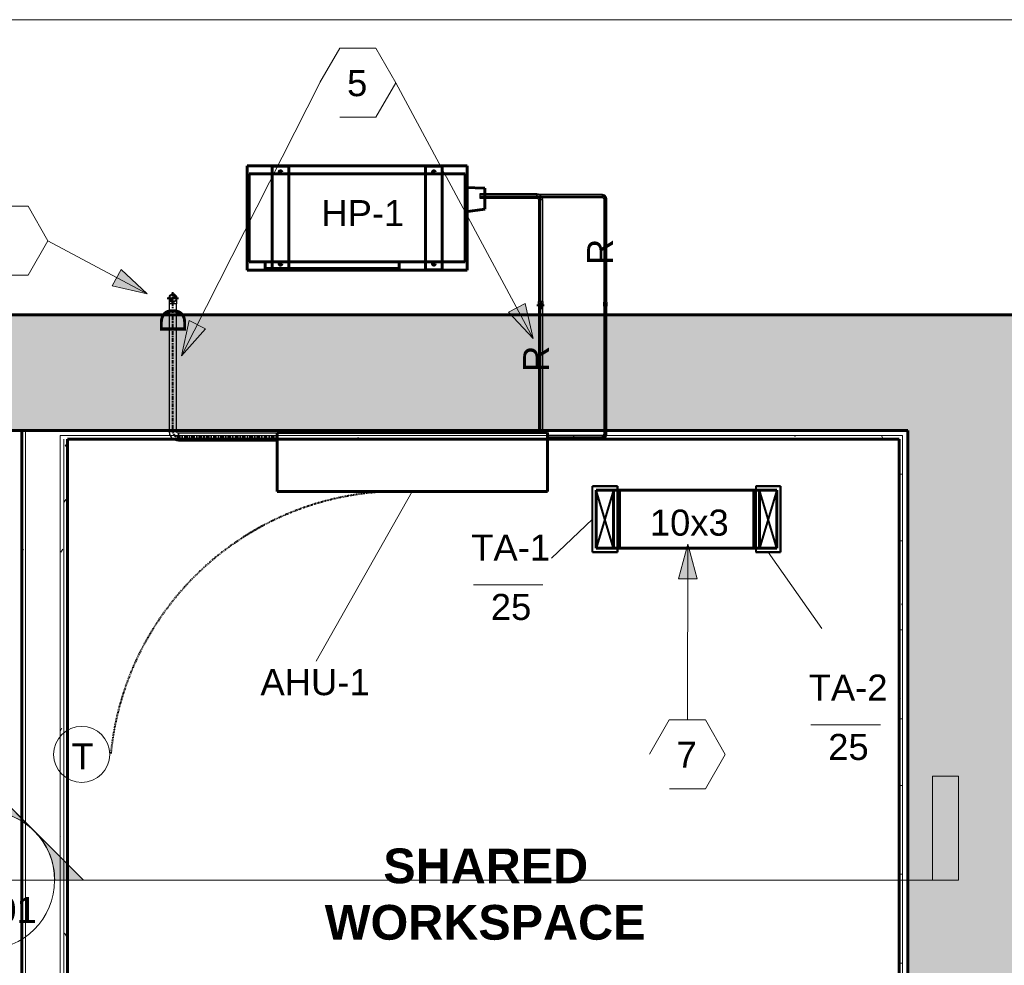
# Model space of a CAD drawing. Header units: inches. Extents: x -703 to 1762, y -443 to 551.
# Tile 5 of 15: x -336 to -166, y 376 to 539. Entities that reach past the tile are written whole.
import ezdxf

# ---------------------------------------------------------------- set-up
doc = ezdxf.new("R2010")
doc.units = ezdxf.units.IN
doc.header["$MEASUREMENT"] = 0
doc.linetypes.add('Center', pattern=[1.25, 0.25, -0.1875, 0.625, -0.1875])
doc.linetypes.add('Hidden 1_16_', pattern=[0.09375, 0.0625, -0.03125])
for name, color, linetype, lineweight in [('A-ANNO-NOTE', 131, 'Continuous', 9), ('A-AREA-IDEN', 2, 'Continuous', 9), ('A-DETL', 90, 'Continuous', 9), ('A-WALL', 113, 'Continuous', 18), ('A-WALL-PATT', 111, 'Continuous', 60), ('G-ANNO-SYMB', 111, 'Continuous', 9), ('I-WALL', 2, 'Continuous', 18), ('L-SITE-WALL', 31, 'Continuous', 18), ('M-EQPM', 50, 'Continuous', 60), ('M-EQPM-IDEN', 50, 'Continuous', 9), ('M-HVAC-CDFF', 50, 'Continuous', 40), ('M-HVAC-CDFF-IDEN', 2, 'Continuous', 9), ('M-HVAC-DUCT', 70, 'Continuous', 60), ('M-HVAC-DUCT-ANNO', 70, 'Continuous', 40), ('M-HVAC-DUCT-IDEN', 70, 'Continuous', 9), ('P-PIPE', 3, 'Continuous', 30), ('P-PIPE-CNTR', 3, 'Center', 40), ('P-PIPE-IDEN', 2, 'Continuous', 9)]:
    doc.layers.add(name, color=color, linetype=linetype, lineweight=lineweight)
doc.styles.add('Arial', font='arial.ttf', dxfattribs={"height": 4.5})
doc.styles.add('Arial_B', font='arialbd.ttf', dxfattribs={"height": 6})
pattern_1 = [(50, (0, 0), (13.77135, -1.20496), [1.44, -15.84]), (355, (0, 0), (-2.66442, 14.44218), [1.152, -12.672]), (100.451, (1.148, -0.1), (11.10708, 13.23737), [1.224, -13.462]), (46.184, (0, 3.84), (20.4913, -3.17785), [2.16, -23.76]), (96.636, (1.708, 3.575), (17.94587, 18.70315), [1.836, -20.193]), (351.184, (0, 3.84), (17.9454, 18.7026), [1.728, -19.008]), (21, (1.92, 2.88), (11.46052, -7.73037), [1.44, -15.84]), (326, (1.92, 2.88), (4.67135, 13.92315), [1.152, -12.672]), (71.451, (2.875, 2.236), (16.13207, 6.19284), [1.224, -13.462]), (37.5, (0, 0), (0.233123, 6.39175), [0.634, -11.885, 0.634, -12.23, -12.72]), (37.5, (0, 0), (0.233123, 6.39175), [-25.382, 0.634, -12.086]), (7.5, (0, 0), (5.05073, 7.57304), [0.634, -6.701, 0.634, -11.597, -4.848]), (7.5, (0, 0), (5.05073, 7.57304), [-19.565, 0.634, -4.214]), (327.5, (-4.282, 0), (10.24958, -0.43289), [0.634, -4.166, 0.634, -14.342, -19.872]), (327.5, (-4.282, 0), (10.24958, -0.43289), [-19.776, 0.634, -19.238]), (317.5, (-6.202, 0), (11.19739, 1.92214), [0.634, -5.606, 0.634, -9.312, -14.112]), (317.5, (-6.202, 0), (11.19739, 1.92214), [-16.186, 0.634, -13.478])]
pattern_2 = [(0, (0, 0), (15.36, 3.84), [0.634, -10.886, 0.634, -10.886, -61.44]), (0, (0, 0), (15.36, 3.84), [-23.04, 0.634, -22.406, 0.634, -10.886, -26.88]), (0, (0, 0), (15.36, 3.84), [-57.6, 0.634, -7.046, 0.634, -18.566]), (120, (5.76, 1.92), (-11.005538, 11.38215), [0.634, -10.886, 0.634, -10.886, -61.44]), (120, (5.76, 1.92), (-11.005538, 11.38215), [-23.04, 0.634, -22.406, 0.634, -10.886, -26.88]), (120, (5.76, 1.92), (-11.005538, 11.38215), [-57.6, 0.634, -7.046, 0.634, -18.566]), (240, (7.68, 9.6), (-4.354462, -15.22215), [0.634, -10.886, 0.634, -10.886, -61.44]), (240, (7.68, 9.6), (-4.354462, -15.22215), [-23.04, 0.634, -22.406, 0.634, -10.886, -26.88]), (240, (7.68, 9.6), (-4.354462, -15.22215), [-57.6, 0.634, -7.046, 0.634, -18.566])]

# ---------------------------------------------------------------- blocks, each defined once
blk = doc.blocks.new('ANG M_I Facility_HOST_REVISED_07082024_rvt-1-01_All_Mech_WORK')
at = {"layer": 'A-WALL-PATT', "lineweight": 9}
h = blk.add_hatch(dxfattribs=at)
h.set_pattern_fill('FP_1', style=0, pattern_type=2)
h.set_pattern_definition(pattern_1)
h.paths.add_polyline_path([(-603.06, 468.34), (-603.06, 488.34), (-163.06, 488.34), (-163.06, 468.34), (-183.06, 468.34)])
h = blk.add_hatch(dxfattribs=at)
h.set_pattern_fill('FP_2', style=0, pattern_type=2)
h.set_pattern_definition(pattern_2)
h.paths.add_polyline_path([(-335.44, 347.22), (-335.44, 345.97), (-335.44, 339.97), (-336.06, 339.97), (-336.06, 347.22), (-336.06, 466.84), (-336.06, 468.34), (-335.44, 468.34), (-335.44, 467.46), (-335.44, 466.84)])
h = blk.add_hatch(dxfattribs=at)
h.set_pattern_fill('FP_1', style=0, pattern_type=2)
h.set_pattern_definition(pattern_1)
h.paths.add_polyline_path([(-163.06, -11.66), (-183.06, -11.66), (-183.06, 468.34), (-163.06, 468.34)])
h = blk.add_hatch(dxfattribs=at)
h.set_pattern_fill('FP_2', style=0, pattern_type=2)
h.set_pattern_definition(pattern_2)
h.paths.add_polyline_path([(-329.44, 466.84), (-329.44, 467.46), (-183.94, 467.46), (-183.94, 466.84), (-184.56, 466.84), (-328.19, 466.84), (-328.81, 466.84)])
h = blk.add_hatch(dxfattribs=at)
h.set_pattern_fill('FP_2', style=0, pattern_type=2)
h.set_pattern_definition(pattern_2)
h.paths.add_polyline_path([(-328.81, 466.84), (-328.81, 347.22), (-328.81, 346.6), (-329.44, 346.6), (-329.44, 347.22), (-329.44, 466.84)])
h = blk.add_hatch(dxfattribs=at)
h.set_pattern_fill('FP_2', style=0, pattern_type=2)
h.set_pattern_definition(pattern_2)
h.paths.add_polyline_path([(-328.19, 347.22), (-328.81, 347.22), (-328.81, 466.84), (-328.19, 466.84)])
h = blk.add_hatch(dxfattribs=at)
h.set_pattern_fill('FP_2', style=0, pattern_type=2)
h.set_pattern_definition(pattern_2)
h.paths.add_polyline_path([(-183.94, 345.97), (-184.56, 345.97), (-184.56, 346.6), (-184.56, 347.22), (-184.56, 466.84), (-183.94, 466.84)])
at = {"layer": 'A-WALL', "color": 10}
for p, q in [((-335.44, 467.46), (-335.44, 468.34)), ((-335.44, 466.84), (-335.44, 467.46)), ((-335.44, 466.84), (-335.44, 347.22)), ((-183.94, 467.46), (-329.44, 467.46)), ((-329.44, 466.84), (-329.44, 467.46)), ((-329.44, 466.84), (-329.44, 347.22)), ((-328.81, 466.84), (-328.81, 347.22)), ((-183.94, 467.46), (-183.94, 466.84)), ((-183.94, 345.97), (-183.94, 466.84))]:
    blk.add_line(p, q, dxfattribs=at)
at = {"layer": 'I-WALL', "color": 250, "lineweight": 60}
for p, q in [((-335.44, 468.34), (-336.06, 468.34)), ((-336.06, 468.34), (-336.06, 466.84)), ((-183.06, 468.34), (-335.44, 468.34)), ((-183.06, 467.46), (-183.06, 468.34)), ((-336.06, 466.84), (-336.06, 347.22)), ((-328.19, 466.84), (-184.56, 466.84)), ((-328.19, 347.22), (-328.19, 466.84)), ((-184.56, 466.84), (-184.56, 347.22)), ((-183.06, 466.84), (-183.06, 467.46)), ((-183.06, 339.97), (-183.06, 466.84))]:
    blk.add_line(p, q, dxfattribs=at)
at = {"layer": 'I-WALL', "color": 10}
for p, q in [((-336.06, 468.34), (-336.06, 468.34)), ((-183.06, 468.34), (-183.06, 468.34)), ((-328.19, 466.84), (-328.19, 466.84)), ((-184.56, 466.84), (-184.56, 466.84))]:
    blk.add_line(p, q, dxfattribs=at)
at = {"layer": 'L-SITE-WALL', "color": 250, "lineweight": 60}
for p, q in [((-163.06, 488.34), (-603.06, 488.34)), ((-603.06, 468.34), (-183.06, 468.34)), ((-183.06, 468.34), (-183.06, -11.66))]:
    blk.add_line(p, q, dxfattribs=at)
at = {"layer": 'L-SITE-WALL', "color": 10}
blk.add_line((-183.06, 468.34), (-183.06, 468.34), dxfattribs=at)
blk = doc.blocks.new('Heat_Pump_System-Mini_Splits-Lennox-Wall_Mounted-3WMB_Series - 36000 Btu_h-2900960-01_All_Mech_WORK')
at = {"layer": 'M-EQPM'}
for p, q in [((-291.99, 457.8), (-291.99, 468)), ((-291.99, 468), (-245.3, 468)), ((-246.17, 468), (-246.17, 468)), ((-245.3, 468), (-245.3, 457.8)), ((-245.3, 457.8), (-291.99, 457.8))]:
    blk.add_line(p, q, dxfattribs=at)
blk = doc.blocks.new('Heat_Pump-Mini_Splits-Lennox-3PB_Series - 36000 Btu_h-3209565-01_All_Mech_WORK')
at = {"layer": 'M-EQPM'}
for p, q in [((19, 9), (-19, 9)), ((-19, 9), (-19, -9)), ((19, 9), (-19, 9)), ((-19, 9), (-19, -9)), ((-19, -9), (-19, 9)), ((-19, 9), (19, 9)), ((-19, 9), (-19, 9)), ((-11.81, 8.96), (-14.69, 8.96)), ((-14.69, 8.96), (-14.69, -8.96)), ((-11.81, -8.96), (-11.81, 8.96)), ((14.69, 8.96), (11.81, 8.96)), ((11.81, 8.96), (11.81, -8.96)), ((14.69, -8.96), (14.69, 8.96)), ((19, -9), (19, 9)), ((19, -9), (19, 9)), ((19, 9), (19, -9)), ((19, 9), (19, 9)), ((18.64, 7.6), (-18.64, 7.6)), ((-18.64, 7.6), (-18.64, -7.6)), ((18.64, -7.6), (18.64, 7.6)), ((22.03, 5.12), (18.64, 5.24)), ((18.64, 5.24), (18.64, 1.06)), ((22.03, 1.54), (22.03, 5.12)), ((18.64, 1.06), (22.03, 1.54)), ((-18.64, -7.6), (18.64, -7.6)), ((7.24, -7.6), (-15.91, -7.6)), ((-15.91, -7.6), (-15.91, -8.74)), ((7.24, -8.74), (7.24, -7.6)), ((-19, -9), (19, -9)), ((-19, -9), (19, -9)), ((19, -9), (-19, -9)), ((-19, -9), (-19, -9)), ((-15.91, -8.74), (7.24, -8.74)), ((-14.69, -8.96), (-11.81, -8.96)), ((11.81, -8.96), (14.69, -8.96)), ((19, -9), (19, -9))]:
    blk.add_line(p, q, dxfattribs=at)
for centre in [(-13.25, 7.93), (13.25, 7.93), (-13.25, -7.93), (13.25, -7.93)]:
    blk.add_circle(centre, 0.236, dxfattribs=at)
blk = doc.blocks.new('Elbow - Generic - Standard-2913924-01_All_Mech_WORK')
at = {"layer": 'P-PIPE'}
for p, q in [((-0.5, -0.25), (-0.5, 0.25)), ((-0.5, 0.25), (-0.5, -0.25)), ((0.25, 0.5), (-0.25, 0.5)), ((-0.25, 0.5), (0.25, 0.5))]:
    blk.add_line(p, q, dxfattribs=at)
at = {"layer": 'P-PIPE', "flags": 128}
for points in [[(-0.25, 0.5), (-0.34, 0.31), (-0.5, 0.25)], [(-0.5, -0.25), (-0.14, -0.16), (0.13, 0.09), (0.25, 0.45), (0.25, 0.5)]]:
    blk.add_lwpolyline(points, dxfattribs=at)
blk = doc.blocks.new('Elbow - Generic - Standard-2913973-01_All_Mech_WORK')
at = {"layer": 'P-PIPE'}
blk.add_line((-246.48, 489.37), (-246.48, 489.37), dxfattribs=at)
blk.add_line((-246.48, 489.37), (-246.48, 489.37), dxfattribs=at)
at = {"layer": 'P-PIPE', "flags": 128}
for points in [[(-246.86, 490), (-246.86, 489.91), (-246.86, 489.66), (-246.86, 489.37)], [(-246.11, 489.37), (-246.11, 489.7), (-246.11, 489.93), (-246.11, 490)]]:
    blk.add_lwpolyline(points, dxfattribs=at)
at = {"layer": 'P-PIPE'}
for start, end in [(90, 270), (270, 90)]:
    blk.add_arc((-246.48, 490), 0.375, start, end, dxfattribs=at)
blk = doc.blocks.new('Elbow - Generic - Standard-V2-01_All_Mech_WORK')
at = {"layer": 'P-PIPE'}
blk.add_line((-246.48, 490.62), (-246.48, 490.62), dxfattribs=at)
blk.add_line((-246.48, 490.62), (-246.48, 490.62), dxfattribs=at)
at = {"layer": 'P-PIPE', "flags": 128}
for points in [[(-246.86, 490), (-246.86, 490.09), (-246.86, 490.34), (-246.86, 490.62)], [(-246.86, 490), (-246.77, 490.24), (-246.54, 490.37), (-246.48, 490.37)], [(-246.48, 489.62), (-246.72, 489.71), (-246.85, 489.94), (-246.86, 490)], [(-246.48, 490.37), (-246.24, 490.29), (-246.11, 490.06), (-246.11, 490)], [(-246.11, 490), (-246.2, 489.76), (-246.42, 489.63), (-246.48, 489.62)], [(-246.11, 490.62), (-246.11, 490.3), (-246.11, 490.07), (-246.11, 490)]]:
    blk.add_lwpolyline(points, dxfattribs=at)
at = {"layer": 'P-PIPE'}
for start, end in [(90, 270), (270, 90)]:
    blk.add_arc((-246.48, 490), 0.375, start, end, dxfattribs=at)
blk = doc.blocks.new('Elbow - Generic - Standard-V3-01_All_Mech_WORK')
at = {"layer": 'P-PIPE'}
for p, q in [((-0.62, -0.38), (-0.62, 0.37)), ((-0.62, 0.37), (-0.62, -0.38)), ((0.37, 0.62), (-0.38, 0.62)), ((-0.38, 0.62), (0.37, 0.62))]:
    blk.add_line(p, q, dxfattribs=at)
at = {"layer": 'P-PIPE', "flags": 128}
for points in [[(-0.38, 0.62), (-0.46, 0.43), (-0.62, 0.37)], [(-0.62, -0.38), (-0.21, -0.28), (0.14, -0.02), (0.34, 0.36), (0.37, 0.62)]]:
    blk.add_lwpolyline(points, dxfattribs=at)
blk = doc.blocks.new('Elbow - Generic - Standard-V4-01_All_Mech_WORK')
at = {"layer": 'P-PIPE'}
blk.add_line((-235.3, 489.5), (-235.3, 489.5), dxfattribs=at)
blk.add_line((-235.3, 489.5), (-235.3, 489.5), dxfattribs=at)
at = {"layer": 'P-PIPE', "flags": 128}
for points in [[(-235.55, 490), (-235.55, 489.91), (-235.55, 489.67), (-235.55, 489.5)], [(-235.05, 489.5), (-235.05, 489.79), (-235.05, 489.97), (-235.05, 490)]]:
    blk.add_lwpolyline(points, dxfattribs=at)
at = {"layer": 'P-PIPE'}
for start, end in [(90, 270), (270, 90)]:
    blk.add_arc((-235.3, 490), 0.25, start, end, dxfattribs=at)
blk = doc.blocks.new('Elbow - Generic - Standard-V5-01_All_Mech_WORK')
at = {"layer": 'P-PIPE'}
blk.add_line((-235.3, 490.5), (-235.3, 490.5), dxfattribs=at)
blk.add_line((-235.3, 490.5), (-235.3, 490.5), dxfattribs=at)
at = {"layer": 'P-PIPE', "flags": 128}
for points in [[(-235.55, 490), (-235.55, 490.09), (-235.55, 490.33), (-235.55, 490.5)], [(-235.55, 490), (-235.46, 490.19), (-235.3, 490.25)], [(-235.3, 489.75), (-235.49, 489.84), (-235.55, 490)], [(-235.3, 490.25), (-235.11, 490.16), (-235.05, 490)], [(-235.05, 490), (-235.14, 489.81), (-235.3, 489.75)], [(-235.05, 490.5), (-235.05, 490.21), (-235.05, 490.03), (-235.05, 490)]]:
    blk.add_lwpolyline(points, dxfattribs=at)
at = {"layer": 'P-PIPE'}
for start, end in [(90, 270), (270, 90)]:
    blk.add_arc((-235.3, 490), 0.25, start, end, dxfattribs=at)
blk = doc.blocks.new('Supply Grille - Perforated - Rectangular Face Rectangular Neck - Standard-3237643-01_All_Mech_WORK')
at = {"layer": 'M-HVAC-CDFF', "color": 4}
for p, q in [((-5.6875, -2.15625), (-5.6875, 2.15625)), ((-5.6875, 2.15625), (-5.6875, 2.15625)), ((-5.6875, 2.15625), (-5.6875, -2.15625)), ((-5.6875, 2.15625), (5.6875, 2.15625)), ((-5.6875, 2.15625), (5.6875, 2.15625)), ((5.6875, -2.15625), (5.6875, 2.15625)), ((5.6875, 2.15625), (5.6875, 2.15625)), ((5.6875, 2.15625), (5.6875, -2.15625)), ((-5, -1.5), (-5, 1.5)), ((-5, 1.5), (-5, 1.5)), ((-5, 1.5), (-5, -1.5)), ((5, 1.5), (-5, 1.5)), ((-5, 1.5), (5, 1.5)), ((5, -1.5), (5, 1.5)), ((5, 1.5), (5, 1.5)), ((5, 1.5), (5, -1.5)), ((-5, -1.5), (-5, -1.5)), ((-5, -1.5), (5, -1.5)), ((-5, -1.5), (5, -1.5)), ((5, -1.5), (5, -1.5)), ((-5.6875, -2.15625), (-5.6875, -2.15625)), ((5.6875, -2.15625), (-5.6875, -2.15625)), ((-5.6875, -2.15625), (5.6875, -2.15625)), ((5.6875, -2.15625), (5.6875, -2.15625))]:
    blk.add_line(p, q, dxfattribs=at)
blk = doc.blocks.new('Rectangular Elbow - Mitered - Double Thickness Vanes_USACE - Standard-3078063-01_All_Mech_WORK')
at = {"layer": 'M-HVAC-DUCT', "color": 130}
for p, q in [((-205.66, 458.04), (-209.66, 458.04)), ((-209.66, 458.04), (-209.66, 458.04)), ((-209.66, 458.04), (-209.66, 448.04)), ((-209.66, 448.04), (-209.66, 458.04)), ((-209.66, 458.04), (-208.66, 458.04)), ((-208.66, 458.04), (-208.66, 448.04)), ((-205.66, 458.04), (-208.66, 458.04)), ((-208.66, 458.04), (-208.66, 458.04)), ((-208.66, 458.04), (-208.66, 448.04)), ((-205.66, 448.04), (-205.66, 458.04)), ((-205.66, 448.04), (-205.66, 458.04)), ((-205.66, 458.04), (-205.66, 458.04)), ((-208.66, 448.04), (-209.66, 448.04)), ((-209.66, 448.04), (-209.66, 448.04)), ((-209.66, 448.04), (-205.66, 448.04)), ((-208.66, 448.04), (-205.66, 448.04)), ((-208.66, 448.04), (-208.66, 448.04)), ((-205.66, 448.04), (-205.66, 448.04))]:
    blk.add_line(p, q, dxfattribs=at)
blk = doc.blocks.new('Rectangular Elbow - Mitered - Double Thickness Vanes_USACE - Standard-V6-01_All_Mech_WORK')
at = {"layer": 'M-HVAC-DUCT', "color": 130}
for p, q in [((-236.85, 458.04), (-232.85, 458.04)), ((-236.85, 458.04), (-236.85, 448.04)), ((-236.85, 448.04), (-236.85, 458.04)), ((-233.85, 458.04), (-236.85, 458.04)), ((-236.85, 458.04), (-236.85, 458.04)), ((-233.85, 448.04), (-233.85, 458.04)), ((-233.85, 458.04), (-232.85, 458.04)), ((-233.85, 458.04), (-233.85, 458.04)), ((-233.85, 458.04), (-233.85, 448.04)), ((-232.85, 448.04), (-232.85, 458.04)), ((-232.85, 458.04), (-232.85, 458.04)), ((-232.85, 458.04), (-232.85, 448.04)), ((-236.85, 448.04), (-232.85, 448.04)), ((-236.85, 448.04), (-236.85, 448.04)), ((-236.85, 448.04), (-233.85, 448.04)), ((-232.85, 448.04), (-233.85, 448.04)), ((-233.85, 448.04), (-233.85, 448.04)), ((-232.85, 448.04), (-232.85, 448.04))]:
    blk.add_line(p, q, dxfattribs=at)
blk = doc.blocks.new('Elbow - Welded - Generic - Standard-2487178-01_All_Mech_WORK')
at = {"layer": 'P-PIPE', "color": 140}
for p, q in [((-0.98, -0.66), (-0.98, 0.66)), ((-0.98, 0.66), (-0.98, -0.66)), ((0.66, 0.98), (-0.66, 0.98)), ((-0.66, 0.98), (0.66, 0.98))]:
    blk.add_line(p, q, dxfattribs=at)
at = {"layer": 'P-PIPE', "color": 140, "flags": 128}
for points in [[(-0.66, 0.98), (-0.75, 0.76), (-0.97, 0.66), (-0.98, 0.66)], [(-0.98, -0.66), (-0.44, -0.56), (0.04, -0.3), (0.41, 0.12), (0.62, 0.63), (0.66, 0.98)]]:
    blk.add_lwpolyline(points, dxfattribs=at)
blk = doc.blocks.new('Elbow - Welded - Generic - Standard-V7-01_All_Mech_WORK')
at = {"layer": 'P-PIPE', "color": 140}
blk.add_line((-309.99, 490.23), (-309.99, 490.23), dxfattribs=at)
blk.add_line((-309.99, 490.23), (-309.99, 490.23), dxfattribs=at)
at = {"layer": 'P-PIPE', "color": 140, "flags": 128}
for points in [[(-310.65, 491.21), (-310.65, 491.12), (-310.65, 490.86), (-310.65, 490.48), (-310.65, 490.23)], [(-309.33, 490.23), (-309.33, 490.64), (-309.33, 490.98), (-309.33, 491.18), (-309.33, 491.21)]]:
    blk.add_lwpolyline(points, dxfattribs=at)
at = {"layer": 'P-PIPE', "color": 140}
for start, end in [(90, 270), (270, 90)]:
    blk.add_arc((-309.99, 491.21), 0.657, start, end, dxfattribs=at)
blk = doc.blocks.new('Thermostat Annotation - Thermostat Annotation-2204458-01_All_Mech_WORK')
at = {"layer": 'A-ANNO-NOTE'}
blk.add_circle((0, 0.09375), 0.10084, dxfattribs=at)
blk = doc.blocks.new('03_Generic Annotation_Hexagon - 03_Generic Annotation_Hexagon-3123008-01_All_Mech_WORK')
at = {"layer": 'A-ANNO-NOTE'}
for p, q in [((-0.0672, 0.1242), (-0.1386, 0.0005)), ((0.0627, 0.1242), (-0.0672, 0.1242)), ((0.1344, 0), (0.0627, 0.1242)), ((0.0627, -0.1242), (0.1344, 0)), ((-0.0666, -0.1242), (0.0627, -0.1242))]:
    blk.add_line(p, q, dxfattribs=at)
blk = doc.blocks.new('Section - 3_32_ x 3_8_-54337-01_All_Mech_WORK')
at = {"layer": 'G-ANNO-SYMB'}
blk.add_hatch(color=256, dxfattribs=at).paths.add_polyline_path([(0, 0.375), (0, 0), (-0.09375, 0), (-0.09375, 0.375)])
for p, q in [((0, 0.375), (-0.09375, 0.375)), ((-0.09375, 0.375), (-0.09375, 0)), ((0, 0), (0, 0.375)), ((-0.09375, 0), (0, 0))]:
    blk.add_line(p, q, dxfattribs=at)
blk = doc.blocks.new('Section - Section Head - Filled-22785-01_All_Mech_WORK')
at = {"layer": 'G-ANNO-SYMB'}
h = blk.add_hatch(color=256, dxfattribs=at)
edge = h.paths.add_edge_path()
edge.add_line((-0.4268, 0.1768), (-0.25, 0.3536))
edge.add_line((-0.25, 0.3536), (-0.25, 0.25))
edge.add_arc((-0.25, 0), 0.25, 90, 135)
h = blk.add_hatch(color=256, dxfattribs=at)
edge = h.paths.add_edge_path()
edge.add_arc((-0.25, 0), 0.25, 45, 90)
edge.add_line((-0.25, 0.25), (-0.25, 0.3536))
edge.add_line((-0.25, 0.3536), (-0.0732, 0.1768))
h = blk.add_hatch(color=256, dxfattribs=at)
edge = h.paths.add_edge_path()
edge.add_arc((-0.25, 0), 0.2503, 137.9216, 180)
edge.add_line((-0.5003, 0), (-0.6036, 0))
edge.add_line((-0.6036, 0), (-0.4358, 0.1678))
h = blk.add_hatch(color=256, dxfattribs=at)
edge = h.paths.add_edge_path()
edge.add_line((-0.0642, 0.1678), (0.1036, 0))
edge.add_line((0.1036, 0), (0.0003, 0))
edge.add_arc((-0.25, 0), 0.2503, 0, 42.0784)
for p, q in [((-0.25, 0.3536), (-0.6036, 0)), ((-0.25, 0.3536), (-0.4268, 0.1768)), ((-0.25, 0.3536), (0.1036, 0)), ((-0.25, 0.25), (-0.25, 0.3536)), ((-0.0732, 0.1768), (-0.25, 0.3536)), ((-0.25, 0.3536), (-0.25, 0.25)), ((-0.4358, 0.1678), (-0.6036, 0)), ((0.1036, 0), (-0.0642, 0.1678)), ((-0.6036, 0), (-0.5003, 0)), ((0.0003, 0), (0.1036, 0)), ((-0.5, 0), (-0.6036, 0)), ((0, 0), (0.1036, 0))]:
    blk.add_line(p, q, dxfattribs=at)
for radius, start, end in [(0.25, 360, 180), (0.25, 90, 135), (0.25, 45, 90), (0.2503, 137.9216, 180), (0.2503, 0, 42.0784), (0.25, 180, 360)]:
    blk.add_arc((-0.25, 0), radius, start, end, dxfattribs=at)
blk = doc.blocks.new('Diffuser Tag - Diffuser Tag-3186226-01_All_Mech_WORK')
at = {"layer": 'M-HVAC-CDFF-IDEN'}
blk.add_line((0.4521, -0.3469), (0.2021, -0.3469), dxfattribs=at)

msp = doc.modelspace()

# ---------------------------------------------------------------- hatches: boundary and pattern name
at = {"layer": 'A-ANNO-NOTE'}
for points in [[(-314.41, 491.92), (-318.94, 496.17), (-320.46, 493.34)], [(-247.74, 484.25), (-249.16, 490.29), (-251.99, 488.77)], [(-308.48, 481.26), (-304.33, 485.88), (-307.2, 487.34)], [(-221.01, 448.71), (-222.64, 442.72), (-219.42, 442.71)]]:
    msp.add_hatch(color=256, dxfattribs=at).paths.add_polyline_path(points)

# ---------------------------------------------------------------- linework, layer by layer
for p, q in [((-308.48, 481.26), (-284.6, 528.39)), ((-247.74, 484.25), (-271.49, 528.39)), ((-314.41, 491.92), (-331.56, 501.11)), ((-318.94, 496.17), (-320.46, 493.34)), ((-314.41, 491.92), (-318.94, 496.17)), ((-320.46, 493.34), (-314.41, 491.92)), ((-249.16, 490.29), (-251.99, 488.77)), ((-247.74, 484.25), (-249.16, 490.29)), ((-251.99, 488.77), (-247.74, 484.25)), ((-307.2, 487.34), (-308.48, 481.26)), ((-304.33, 485.88), (-307.2, 487.34)), ((-308.48, 481.26), (-304.33, 485.88)), ((-221.01, 448.71), (-222.64, 442.72)), ((-221.01, 448.71), (-221.12, 418.37)), ((-219.42, 442.71), (-221.01, 448.71)), ((-222.64, 442.72), (-219.42, 442.71))]:
    msp.add_line(p, q, dxfattribs=at)
at = {"layer": 'A-DETL', "linetype": 'Hidden 1_16_', "lineweight": 40}
msp.add_arc((-270.73, 407.61), 50.23, 87.6209, 174.3791, dxfattribs=at)
at = {"layer": 'G-ANNO-SYMB'}
for p, q in [((-630.55, 539.29), (-152.35, 539.29)), ((-354.41, 390.67), (-330.41, 390.67)), ((-330.41, 390.67), (-178.76, 390.67))]:
    msp.add_line(p, q, dxfattribs=at)
at = {"layer": 'M-EQPM-IDEN'}
msp.add_line((-268.65, 457.8), (-285.23, 428.51), dxfattribs=at)
at = {"layer": 'M-HVAC-CDFF-IDEN'}
for p, q in [((-237.5, 453.04), (-244.57, 446.29)), ((-207.16, 447.35), (-197.88, 434.15))]:
    msp.add_line(p, q, dxfattribs=at)
at = {"layer": 'M-HVAC-DUCT', "color": 130}
for p, q in [((-232.85, 448.04), (-232.85, 458.04)), ((-232.85, 458.04), (-209.66, 458.04)), ((-209.66, 448.04), (-209.66, 458.04)), ((-209.66, 448.04), (-232.85, 448.04))]:
    msp.add_line(p, q, dxfattribs=at)
at = {"layer": 'M-HVAC-DUCT-ANNO', "color": 4}
for p, q in [((-233.85, 448.04), (-236.85, 458.04)), ((-233.85, 458.04), (-236.85, 448.04)), ((-236.85, 458.04), (-233.85, 458.04)), ((-236.85, 448.04), (-236.85, 458.04)), ((-233.85, 458.04), (-233.85, 448.04)), ((-205.66, 458.04), (-208.66, 448.04)), ((-205.66, 448.04), (-208.66, 458.04)), ((-205.66, 458.04), (-208.66, 458.04)), ((-208.66, 458.04), (-208.66, 448.04)), ((-205.66, 448.04), (-205.66, 458.04)), ((-233.85, 448.04), (-236.85, 448.04)), ((-208.66, 448.04), (-205.66, 448.04))]:
    msp.add_line(p, q, dxfattribs=at)
at = {"layer": 'P-PIPE'}
for p, q in [((-247.11, 509.2), (-256.99, 509.2)), ((-256.99, 509.2), (-256.99, 508.45)), ((-235.8, 509.08), (-256.99, 509.08)), ((-256.99, 508.58), (-235.8, 508.58)), ((-247.11, 508.45), (-247.11, 509.2)), ((-235.8, 508.58), (-235.8, 509.08)), ((-256.99, 508.45), (-247.11, 508.45)), ((-246.86, 508.2), (-246.86, 490.62)), ((-246.11, 508.2), (-246.86, 508.2)), ((-246.11, 490.62), (-246.11, 508.2)), ((-235.55, 508.33), (-235.55, 490.5)), ((-235.05, 508.33), (-235.55, 508.33)), ((-235.05, 490.5), (-235.05, 508.33)), ((-246.11, 490.62), (-246.86, 490.62)), ((-235.05, 490.5), (-235.55, 490.5)), ((-246.86, 489.37), (-246.86, 468)), ((-246.11, 489.37), (-246.86, 489.37)), ((-246.11, 468), (-246.11, 489.37)), ((-235.55, 489.5), (-235.55, 467.71)), ((-235.05, 489.5), (-235.55, 489.5)), ((-235.05, 467.71), (-235.05, 489.5)), ((-246.11, 468), (-246.86, 468)), ((-235.05, 467.71), (-235.55, 467.71)), ((-235.8, 467.46), (-245.3, 467.46)), ((-245.3, 466.96), (-245.3, 467.46)), ((-245.3, 466.96), (-235.8, 466.96)), ((-235.8, 466.96), (-235.8, 467.46))]:
    msp.add_line(p, q, dxfattribs=at)
at = {"layer": 'P-PIPE', "color": 140}
for p, q in [((-310.65, 490.23), (-310.65, 468.2)), ((-309.34, 490.23), (-310.65, 490.23)), ((-309.34, 468.2), (-309.34, 490.23)), ((-309.34, 468.2), (-310.65, 468.2)), ((-291.99, 467.87), (-309.01, 467.87)), ((-309.01, 467.87), (-309.01, 466.56)), ((-291.99, 467.87), (-291.99, 466.56)), ((-309.01, 466.56), (-291.99, 466.56))]:
    msp.add_line(p, q, dxfattribs=at)
at = {"layer": 'P-PIPE', "color": 150, "lineweight": 40}
for centre, radius, start, end in [((-309.99, 491.21), 0.656, 0, 180), ((-309.99, 491.54), 0.328, 270, 90), ((-309.99, 491.21), 0.656, 180, 0), ((-309.99, 490.88), 0.328, 90, 270)]:
    msp.add_arc(centre, radius, start, end, dxfattribs=at)
at = {"layer": 'P-PIPE', "lineweight": 40}
for centre, radius, start, end in [((-246.48, 490), 0.375, 0, 180), ((-246.48, 490), 0.375, 180, 0), ((-246.48, 489.81), 0.188, 90, 270), ((-246.48, 490.19), 0.188, 270, 90), ((-235.3, 490), 0.25, 0, 180), ((-235.3, 490), 0.25, 180, 0), ((-235.3, 489.87), 0.125, 90, 270), ((-235.3, 490.12), 0.125, 270, 90)]:
    msp.add_arc(centre, radius, start, end, dxfattribs=at)
at = {"layer": 'P-PIPE-CNTR', "linetype": 'Continuous'}
for p, q in [((-256.99, 508.83), (-247.11, 508.83)), ((-256.99, 508.83), (-235.8, 508.83)), ((-256.99, 508.83), (-235.8, 508.83)), ((-246.48, 490.62), (-246.48, 508.2)), ((-246.48, 490.62), (-246.48, 508.2)), ((-235.3, 490.5), (-235.3, 508.33)), ((-235.3, 490.5), (-235.3, 508.33)), ((-247.11, 490), (-245.86, 490)), ((-246.48, 489.37), (-246.48, 490.62)), ((-246.48, 490), (-246.48, 490.62)), ((-246.48, 489.37), (-246.48, 490)), ((-235.67, 490), (-234.92, 490)), ((-235.3, 490), (-235.3, 490.5)), ((-235.3, 489.62), (-235.3, 490.37)), ((-235.3, 489.5), (-235.3, 490)), ((-246.48, 468), (-246.48, 489.37)), ((-246.48, 468), (-246.48, 489.37)), ((-235.3, 467.71), (-235.3, 489.5)), ((-235.3, 467.71), (-235.3, 489.5)), ((-245.3, 467.21), (-235.8, 467.21)), ((-245.3, 467.21), (-235.8, 467.21))]:
    msp.add_line(p, q, dxfattribs=at)
at = {"layer": 'P-PIPE-CNTR', "color": 150}
for p, q in [((-309.99, 490.21), (-309.99, 492.21)), ((-310.99, 491.21), (-308.99, 491.21)), ((-309.99, 490.23), (-309.99, 491.21)), ((-309.99, 468.2), (-309.99, 490.23)), ((-309.99, 468.2), (-309.99, 490.23)), ((-291.99, 467.21), (-309.01, 467.21)), ((-291.99, 467.21), (-309.01, 467.21))]:
    msp.add_line(p, q, dxfattribs=at)
at = {"layer": 'P-PIPE-CNTR', "linetype": 'Continuous'}
for centre, radius, start, end in [((-247.11, 508.2), 0.625, 0, 90), ((-235.8, 508.33), 0.5, 0, 90), ((-235.8, 467.71), 0.5, 270, 0)]:
    msp.add_arc(centre, radius, start, end, dxfattribs=at)
at = {"layer": 'P-PIPE-CNTR', "color": 150}
msp.add_arc((-309.01, 468.2), 0.984, 180, 270, dxfattribs=at)

# ---------------------------------------------------------------- block references
at = {"lineweight": 5}
msp.add_blockref('ANG M_I Facility_HOST_REVISED_07082024_rvt-1-01_All_Mech_WORK', (0, 0), dxfattribs=at)
at = {"layer": 'A-ANNO-NOTE', "xscale": 48, "yscale": 48, "zscale": 48}
for name, p in [('03_Generic Annotation_Hexagon - 03_Generic Annotation_Hexagon-3123008-01_All_Mech_WORK', (-277.94, 528.39)), ('03_Generic Annotation_Hexagon - 03_Generic Annotation_Hexagon-3123008-01_All_Mech_WORK', (-338.02, 501.11)), ('Thermostat Annotation - Thermostat Annotation-2204458-01_All_Mech_WORK', (-325.74, 407.9)), ('03_Generic Annotation_Hexagon - 03_Generic Annotation_Hexagon-3123008-01_All_Mech_WORK', (-221.02, 412.4))]:
    msp.add_blockref(name, p, dxfattribs=at)
at = {"layer": 'G-ANNO-SYMB', "extrusion": (0, 0, -1), "xscale": 47.99999999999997, "yscale": 47.99999999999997, "zscale": 47.99999999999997}
msp.add_blockref('Section - 3_32_ x 3_8_-54337-01_All_Mech_WORK', (178.76, 390.67), dxfattribs=at)
at = {"layer": 'G-ANNO-SYMB', "xscale": 47.99999999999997, "yscale": 47.99999999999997, "zscale": 47.99999999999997}
msp.add_blockref('Section - Section Head - Filled-22785-01_All_Mech_WORK', (-330.41, 390.67), dxfattribs=at)
at = {"layer": 'M-EQPM'}
for name, p in [('Heat_Pump-Mini_Splits-Lennox-3PB_Series - 36000 Btu_h-3209565-01_All_Mech_WORK', (-278.16, 505.05)), ('Heat_Pump_System-Mini_Splits-Lennox-Wall_Mounted-3WMB_Series - 36000 Btu_h-2900960-01_All_Mech_WORK', (0, 0))]:
    msp.add_blockref(name, p, dxfattribs=at)
at = {"layer": 'M-HVAC-CDFF', "color": 4, "rotation": 89.9999999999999}
msp.add_blockref('Supply Grille - Perforated - Rectangular Face Rectangular Neck - Standard-3237643-01_All_Mech_WORK', (-235.35, 453.04), dxfattribs=at)
at = {"layer": 'M-HVAC-CDFF', "color": 4, "extrusion": (0, 0, -1), "rotation": 270.0000000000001}
msp.add_blockref('Supply Grille - Perforated - Rectangular Face Rectangular Neck - Standard-3237643-01_All_Mech_WORK', (207.16, 453.04), dxfattribs=at)
at = {"layer": 'M-HVAC-CDFF-IDEN', "xscale": 47.99999999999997, "yscale": 47.99999999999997, "zscale": 47.99999999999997}
for p in [(-267.76, 458.33), (-209.47, 434.15)]:
    msp.add_blockref('Diffuser Tag - Diffuser Tag-3186226-01_All_Mech_WORK', p, dxfattribs=at)
at = {"layer": 'M-HVAC-DUCT', "color": 130}
for name in ['Rectangular Elbow - Mitered - Double Thickness Vanes_USACE - Standard-V6-01_All_Mech_WORK', 'Rectangular Elbow - Mitered - Double Thickness Vanes_USACE - Standard-3078063-01_All_Mech_WORK']:
    msp.add_blockref(name, (0, 0), dxfattribs=at)
at = {"layer": 'P-PIPE', "rotation": 90}
for name, p in [('Elbow - Generic - Standard-V3-01_All_Mech_WORK', (-246.48, 508.83)), ('Elbow - Generic - Standard-2913924-01_All_Mech_WORK', (-235.3, 508.83))]:
    msp.add_blockref(name, p, dxfattribs=at)
at = {"layer": 'P-PIPE', "color": 140}
msp.add_blockref('Elbow - Welded - Generic - Standard-V7-01_All_Mech_WORK', (0, 0), dxfattribs=at)
at = {"layer": 'P-PIPE'}
for name, p in [('Elbow - Generic - Standard-V2-01_All_Mech_WORK', (0, 0)), ('Elbow - Generic - Standard-2913973-01_All_Mech_WORK', (0, 0)), ('Elbow - Generic - Standard-V5-01_All_Mech_WORK', (0, 0)), ('Elbow - Generic - Standard-V4-01_All_Mech_WORK', (0, 0)), ('Elbow - Generic - Standard-2913924-01_All_Mech_WORK', (-235.3, 467.21))]:
    msp.add_blockref(name, p, dxfattribs=at)
at = {"layer": 'P-PIPE', "color": 140, "rotation": 270}
msp.add_blockref('Elbow - Welded - Generic - Standard-2487178-01_All_Mech_WORK', (-309.99, 467.21), dxfattribs=at)

# ---------------------------------------------------------------- texts
at = {"layer": 'A-ANNO-NOTE', "char_height": 4.5, "attachment_point": 1, "style": 'Arial'}
for s, insert, width in [('5', (-279.9, 530.58), 4.242), ('T', (-327.51, 414.32), 4.6965), ('7', (-222.98, 414.59), 4.242)]:
    msp.add_mtext(s, dxfattribs=dict(at, insert=insert, width=width))
at = {"layer": 'A-AREA-IDEN', "char_height": 6, "attachment_point": 1, "style": 'Arial_B'}
for s, insert, width in [('SHARED', (-273.64, 396.15), 42.2685), ('WORKSPACE', (-283.76, 386.4), 66.8115)]:
    msp.add_mtext(s, dxfattribs=dict(at, insert=insert, width=width))
at = {"layer": 'G-ANNO-SYMB', "insert": (-351.32, 387.8), "char_height": 4.5, "width": 21.816, "attachment_point": 1, "style": 'Arial'}
msp.add_mtext('M-301', dxfattribs=at)
at = {"layer": 'M-EQPM-IDEN', "char_height": 4.5, "attachment_point": 1, "style": 'Arial'}
for s, insert, width in [('HP-1', (-284.34, 508.13), 17.574), ('AHU-1', (-294.86, 427.13), 23.1795)]:
    msp.add_mtext(s, dxfattribs=dict(at, insert=insert, width=width))
at = {"layer": 'M-HVAC-CDFF-IDEN', "char_height": 4.5, "attachment_point": 1, "style": 'Arial'}
for s, insert, width in [('TA-1', (-258.45, 450.37), 16.665), ('25', (-255.07, 440.12), 8.484), ('TA-2', (-200.16, 426.19), 16.665), ('25', (-196.79, 415.94), 8.484)]:
    msp.add_mtext(s, dxfattribs=dict(at, insert=insert, width=width))
at = {"layer": 'M-HVAC-DUCT-IDEN', "insert": (-227.6, 454.68), "char_height": 4.5, "width": 16.665, "attachment_point": 1, "style": 'Arial'}
msp.add_mtext('10x3', dxfattribs=at)
at = {"layer": 'P-PIPE-IDEN', "char_height": 4.5, "width": 5.6055, "attachment_point": 1, "rotation": 90, "style": 'Arial'}
for s, insert in [('R', (-238.44, 496.92)), ('D', (-312.22, 485.05)), ('R', (-249.49, 478.46))]:
    msp.add_mtext(s, dxfattribs=dict(at, insert=insert))

doc.saveas('drawing.dxf')
